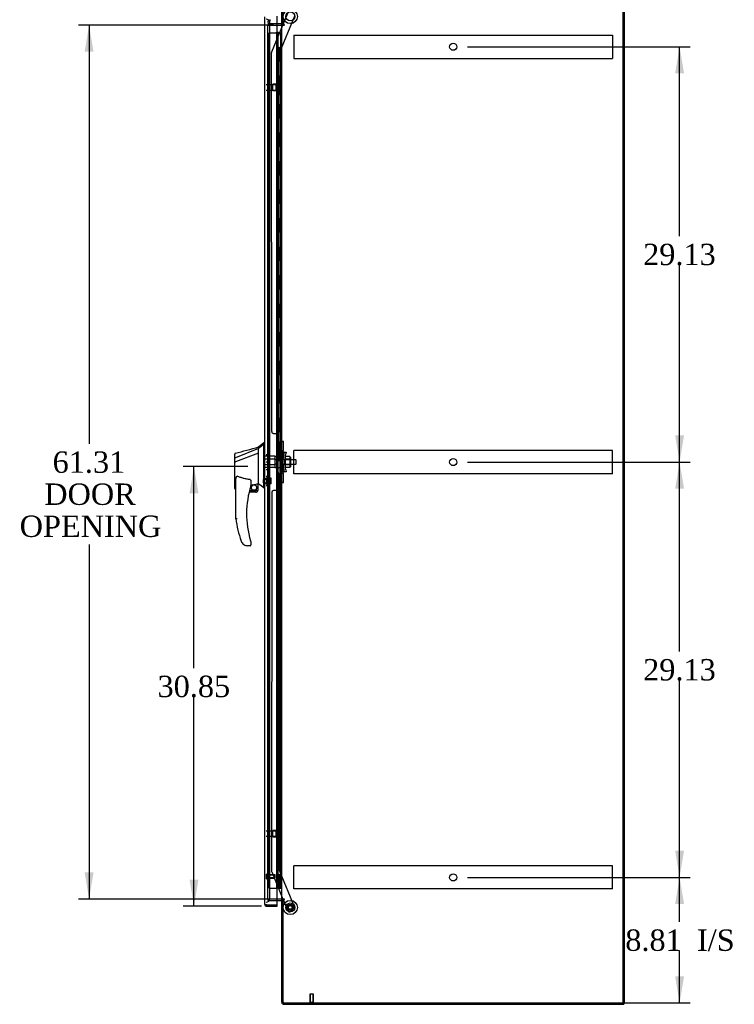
# Model space of a CAD drawing. Header units: inches. Extents: x 1 to 299, y -2 to 199.
# Tile 4 of 11: x 125 to 175, y 63 to 132. Entities that reach past the tile are written whole.
import ezdxf
from ezdxf.enums import TextEntityAlignment as Align
from ezdxf.lldxf.tags import DXFTag

# ---------------------------------------------------------------- set-up
doc = ezdxf.new("R2010")
doc.units = ezdxf.units.IN
doc.header["$MEASUREMENT"] = 0
for name, color, linetype in [('COM53964-2', 7, 'Continuous'), ('COM55523', 7, 'Continuous'), ('COM70220', 7, 'Continuous'), ('COM70757-2', 7, 'Continuous'), ('COM70763-2', 7, 'Continuous'), ('COM70764-7', 7, 'Continuous'), ('COM70838', 7, 'Continuous'), ('COM70839-3', 7, 'Continuous'), ('COM71205-7', 7, 'Continuous'), ('COM71206-4', 7, 'Continuous'), ('Default', 7, 'Continuous'), ('HAN86294', 7, 'Continuous'), ('HAN86294_NUT', 7, 'Continuous'), ('HAN86294_SCREW', 7, 'Continuous'), ('HAN86294_WASHER', 7, 'Continuous'), ('HAN_NUT', 7, 'Continuous'), ('NTS18147', 7, 'Continuous'), ('ROL87452', 7, 'Continuous'), ('RVT17786', 7, 'Continuous'), ('RVT19000', 7, 'Continuous'), ('SPC87322', 7, 'Continuous'), ('STD26122', 7, 'Continuous'), ('STD26258', 7, 'Continuous'), ('WAF25376', 7, 'Continuous'), ('WAM30038', 7, 'Continuous')]:
    doc.layers.add(name, color=color, linetype=linetype)
doc.styles.add('SEACAD_Times_New_Roman', font='times.ttf')
tags = doc.linetypes.add('HIDDEN2', pattern=[0.1875, 0.125, -0.0625]).pattern_tags.tags
tags[6:7] = [DXFTag(74, 4), DXFTag(75, 0), DXFTag(340, '0'), DXFTag(46, 0.0), DXFTag(50, 0.0), DXFTag(44, 0.0), DXFTag(45, 0.0)]
tags[4:5] = [DXFTag(74, 4), DXFTag(75, 0), DXFTag(340, '0'), DXFTag(46, 0.0), DXFTag(50, 0.0), DXFTag(44, 0.0), DXFTag(45, 0.0)]
doc.dimstyles.new('HAMMOND_(STH_-_300x200)', dxfattribs={"dimtxt": 1.5, "dimasz": 1.875, "dimexe": 0.75, "dimexo": 0.75, "dimgap": 0.375, "dimtad": 0, "dimtih": 1, "dimtoh": 1, "dimzin": 0, "dimdsep": 46, "dimtxsty": 'SEACAD_Times_New_Roman', "dimblk1": '_SE_FILLED', "dimblk2": '_SE_FILLED', "dimsah": 1, "dimcen": 0.75, "dimadec": 0, "dimazin": 0, "dimtfac": 0.8, "dimtofl": 0, "dimtmove": 0, "dimatfit": 3, "dimfxl": 1, "dimtolj": 1, "dimtzin": 0, "dimarcsym": 0})

# ---------------------------------------------------------------- blocks, each defined once
blk = doc.blocks.new('SE3')
at = {"layer": 'COM53964-2', "color": 7, "linetype": 'HIDDEN2'}
for p, q in [((144.417, 131.313), (144.417, 131.175)), ((144.417, 131.313), (166.792, 131.313)), ((166.792, 131.313), (166.792, 131.175)), ((144.417, 131.175), (144.417, 129.826)), ((166.792, 131.175), (166.792, 129.826)), ((144.417, 129.826), (144.417, 129.688)), ((144.417, 129.688), (166.792, 129.688)), ((166.792, 129.826), (166.792, 129.688)), ((144.417, 102.045), (144.417, 102.183)), ((166.792, 102.183), (144.417, 102.183)), ((144.417, 100.696), (144.417, 102.045)), ((166.792, 102.045), (166.792, 102.183)), ((166.792, 100.696), (166.792, 102.045)), ((144.417, 100.558), (144.417, 100.696)), ((166.792, 100.558), (144.417, 100.558)), ((166.792, 100.558), (166.792, 100.696)), ((144.417, 72.915), (144.417, 73.053)), ((166.792, 73.053), (144.417, 73.053)), ((144.417, 71.566), (144.417, 72.915)), ((166.792, 72.915), (166.792, 73.053)), ((166.792, 71.566), (166.792, 72.915)), ((144.417, 71.428), (144.417, 71.566)), ((166.792, 71.428), (144.417, 71.428)), ((166.792, 71.428), (166.792, 71.566))]:
    blk.add_line(p, q, dxfattribs=at)
for centre in [(155.604, 130.501), (155.604, 101.371), (155.604, 72.241)]:
    blk.add_circle(centre, 0.25, dxfattribs=at)
at = {"layer": 'COM55523', "color": 7, "linetype": 'HIDDEN2'}
for p, q in [((142.681, 131.478), (143.196, 131.478)), ((142.681, 71.478), (142.681, 131.478)), ((143.196, 131.478), (143.221, 131.478)), ((143.214, 131.487), (143.214, 131.513)), ((143.214, 131.513), (143.264, 131.513)), ((143.264, 131.487), (143.214, 131.487)), ((143.221, 71.478), (143.221, 131.478)), ((143.276, 131.478), (143.221, 131.478)), ((143.226, 131.487), (143.226, 71.478)), ((143.264, 131.513), (143.289, 131.513)), ((143.264, 131.487), (143.289, 131.487)), ((143.276, 131.478), (143.317, 131.478)), ((143.276, 130.478), (143.276, 131.478)), ((143.289, 131.513), (143.339, 131.513)), ((143.339, 131.487), (143.289, 131.487)), ((143.317, 131.478), (143.512, 131.478)), ((143.317, 130.478), (143.317, 131.478)), ((143.326, 71.478), (143.326, 131.487)), ((143.339, 131.513), (143.339, 131.487)), ((143.512, 131.478), (143.574, 131.478)), ((143.512, 71.478), (143.512, 131.478)), ((143.574, 71.478), (143.574, 131.478)), ((143.221, 130.478), (143.276, 130.478)), ((143.265, 130.478), (143.393, 130.478)), ((143.265, 129.478), (143.265, 130.478)), ((143.362, 129.478), (143.362, 130.478)), ((143.388, 130.478), (143.388, 129.478)), ((143.393, 129.478), (143.393, 130.478)), ((143.221, 129.478), (143.276, 129.478)), ((143.265, 129.478), (143.393, 129.478)), ((143.276, 128.478), (143.276, 129.478)), ((143.317, 128.478), (143.317, 129.478)), ((143.221, 128.478), (143.276, 128.478)), ((143.265, 128.478), (143.393, 128.478)), ((143.265, 127.478), (143.265, 128.478)), ((143.362, 127.478), (143.362, 128.478)), ((143.388, 128.478), (143.388, 127.478)), ((143.393, 127.478), (143.393, 128.478)), ((143.221, 127.478), (143.276, 127.478)), ((143.265, 127.478), (143.393, 127.478)), ((143.276, 126.478), (143.276, 127.478)), ((143.317, 126.478), (143.317, 127.478)), ((143.221, 126.478), (143.276, 126.478)), ((143.265, 126.478), (143.393, 126.478)), ((143.265, 125.478), (143.265, 126.478)), ((143.362, 125.478), (143.362, 126.478)), ((143.388, 126.478), (143.388, 125.478)), ((143.393, 125.478), (143.393, 126.478)), ((143.221, 125.478), (143.276, 125.478)), ((143.265, 125.478), (143.393, 125.478)), ((143.276, 124.478), (143.276, 125.478)), ((143.317, 124.478), (143.317, 125.478)), ((143.221, 124.478), (143.276, 124.478)), ((143.265, 124.478), (143.393, 124.478)), ((143.265, 123.478), (143.265, 124.478)), ((143.362, 123.478), (143.362, 124.478)), ((143.388, 124.478), (143.388, 123.478)), ((143.393, 123.478), (143.393, 124.478)), ((143.221, 123.478), (143.276, 123.478)), ((143.265, 123.478), (143.393, 123.478)), ((143.276, 122.478), (143.276, 123.478)), ((143.317, 122.478), (143.317, 123.478)), ((143.221, 122.478), (143.276, 122.478)), ((143.265, 122.478), (143.393, 122.478)), ((143.265, 121.478), (143.265, 122.478)), ((143.362, 121.478), (143.362, 122.478)), ((143.388, 122.478), (143.388, 121.478)), ((143.393, 121.478), (143.393, 122.478)), ((143.221, 121.478), (143.276, 121.478)), ((143.265, 121.478), (143.393, 121.478)), ((143.276, 120.478), (143.276, 121.478)), ((143.317, 120.478), (143.317, 121.478)), ((143.221, 120.478), (143.276, 120.478)), ((143.265, 120.478), (143.393, 120.478)), ((143.265, 119.478), (143.265, 120.478)), ((143.362, 119.478), (143.362, 120.478)), ((143.388, 120.478), (143.388, 119.478)), ((143.393, 119.478), (143.393, 120.478)), ((143.221, 119.478), (143.276, 119.478)), ((143.265, 119.478), (143.393, 119.478)), ((143.276, 118.478), (143.276, 119.478)), ((143.317, 118.478), (143.317, 119.478)), ((143.221, 118.478), (143.276, 118.478)), ((143.265, 118.478), (143.393, 118.478)), ((143.265, 117.478), (143.265, 118.478)), ((143.362, 117.478), (143.362, 118.478)), ((143.388, 118.478), (143.388, 117.478)), ((143.393, 117.478), (143.393, 118.478)), ((143.221, 117.478), (143.276, 117.478)), ((143.265, 117.478), (143.393, 117.478)), ((143.276, 116.478), (143.276, 117.478)), ((143.317, 116.478), (143.317, 117.478)), ((143.221, 116.478), (143.276, 116.478)), ((143.265, 116.478), (143.393, 116.478)), ((143.265, 115.478), (143.265, 116.478)), ((143.362, 115.478), (143.362, 116.478)), ((143.388, 116.478), (143.388, 115.478)), ((143.393, 115.478), (143.393, 116.478)), ((143.221, 115.478), (143.276, 115.478)), ((143.265, 115.478), (143.393, 115.478)), ((143.276, 114.478), (143.276, 115.478)), ((143.317, 114.478), (143.317, 115.478)), ((143.221, 114.478), (143.276, 114.478)), ((143.265, 114.478), (143.393, 114.478)), ((143.265, 113.478), (143.265, 114.478)), ((143.362, 113.478), (143.362, 114.478)), ((143.388, 114.478), (143.388, 113.478)), ((143.393, 113.478), (143.393, 114.478)), ((143.221, 113.478), (143.276, 113.478)), ((143.265, 113.478), (143.393, 113.478)), ((143.276, 112.478), (143.276, 113.478)), ((143.317, 112.478), (143.317, 113.478)), ((143.221, 112.478), (143.276, 112.478)), ((143.265, 112.478), (143.393, 112.478)), ((143.265, 111.478), (143.265, 112.478)), ((143.362, 111.478), (143.362, 112.478)), ((143.388, 112.478), (143.388, 111.478)), ((143.393, 111.478), (143.393, 112.478)), ((143.221, 111.478), (143.276, 111.478)), ((143.265, 111.478), (143.393, 111.478)), ((143.276, 110.478), (143.276, 111.478)), ((143.317, 110.478), (143.317, 111.478)), ((143.221, 110.478), (143.276, 110.478)), ((143.265, 110.478), (143.393, 110.478)), ((143.265, 109.478), (143.265, 110.478)), ((143.362, 109.478), (143.362, 110.478)), ((143.388, 110.478), (143.388, 109.478)), ((143.393, 109.478), (143.393, 110.478)), ((143.221, 109.478), (143.276, 109.478)), ((143.265, 109.478), (143.393, 109.478)), ((143.276, 108.478), (143.276, 109.478)), ((143.317, 108.478), (143.317, 109.478)), ((143.221, 108.478), (143.276, 108.478)), ((143.265, 108.478), (143.393, 108.478)), ((143.265, 107.478), (143.265, 108.478)), ((143.362, 107.478), (143.362, 108.478)), ((143.388, 108.478), (143.388, 107.478)), ((143.393, 107.478), (143.393, 108.478)), ((143.221, 107.478), (143.276, 107.478)), ((143.265, 107.478), (143.393, 107.478)), ((143.276, 106.478), (143.276, 107.478)), ((143.317, 106.478), (143.317, 107.478)), ((143.221, 106.478), (143.276, 106.478)), ((143.265, 106.478), (143.393, 106.478)), ((143.265, 105.478), (143.265, 106.478)), ((143.362, 105.478), (143.362, 106.478)), ((143.388, 106.478), (143.388, 105.478)), ((143.393, 105.478), (143.393, 106.478)), ((143.221, 105.478), (143.276, 105.478)), ((143.265, 105.478), (143.393, 105.478)), ((143.276, 104.478), (143.276, 105.478)), ((143.317, 104.478), (143.317, 105.478)), ((143.221, 104.478), (143.276, 104.478)), ((143.265, 104.478), (143.393, 104.478)), ((143.265, 103.478), (143.265, 104.478)), ((143.362, 103.478), (143.362, 104.478)), ((143.388, 104.478), (143.388, 103.478)), ((143.393, 103.478), (143.393, 104.478)), ((143.221, 103.478), (143.276, 103.478)), ((143.265, 103.478), (143.393, 103.478)), ((143.276, 102.478), (143.276, 103.478)), ((143.317, 102.478), (143.317, 103.478)), ((143.221, 102.478), (143.276, 102.478)), ((143.265, 102.478), (143.393, 102.478)), ((143.265, 101.478), (143.265, 102.478)), ((143.362, 101.478), (143.362, 102.478)), ((143.388, 102.478), (143.388, 101.478)), ((143.393, 101.478), (143.393, 102.478)), ((143.221, 101.478), (143.276, 101.478)), ((143.265, 101.478), (143.393, 101.478)), ((143.276, 100.478), (143.276, 101.478)), ((143.317, 100.478), (143.317, 101.478)), ((143.221, 100.478), (143.276, 100.478)), ((143.265, 100.478), (143.393, 100.478)), ((143.265, 99.478), (143.265, 100.478)), ((143.362, 99.478), (143.362, 100.478)), ((143.388, 100.478), (143.388, 99.478)), ((143.393, 99.478), (143.393, 100.478)), ((143.221, 99.478), (143.276, 99.478)), ((143.265, 99.478), (143.393, 99.478)), ((143.276, 98.478), (143.276, 99.478)), ((143.317, 98.478), (143.317, 99.478)), ((143.221, 98.478), (143.276, 98.478)), ((143.265, 98.478), (143.393, 98.478)), ((143.265, 97.478), (143.265, 98.478)), ((143.362, 97.478), (143.362, 98.478)), ((143.388, 98.478), (143.388, 97.478)), ((143.393, 97.478), (143.393, 98.478)), ((143.221, 97.478), (143.276, 97.478)), ((143.265, 97.478), (143.393, 97.478)), ((143.276, 96.478), (143.276, 97.478)), ((143.317, 96.478), (143.317, 97.478)), ((143.221, 96.478), (143.276, 96.478)), ((143.265, 96.478), (143.393, 96.478)), ((143.265, 95.478), (143.265, 96.478)), ((143.362, 95.478), (143.362, 96.478)), ((143.388, 96.478), (143.388, 95.478)), ((143.393, 95.478), (143.393, 96.478)), ((143.221, 95.478), (143.276, 95.478)), ((143.265, 95.478), (143.393, 95.478)), ((143.276, 94.478), (143.276, 95.478)), ((143.317, 94.478), (143.317, 95.478)), ((143.221, 94.478), (143.276, 94.478)), ((143.265, 94.478), (143.393, 94.478)), ((143.265, 93.478), (143.265, 94.478)), ((143.362, 93.478), (143.362, 94.478)), ((143.388, 94.478), (143.388, 93.478)), ((143.393, 93.478), (143.393, 94.478)), ((143.221, 93.478), (143.276, 93.478)), ((143.265, 93.478), (143.393, 93.478)), ((143.276, 92.478), (143.276, 93.478)), ((143.317, 92.478), (143.317, 93.478)), ((143.221, 92.478), (143.276, 92.478)), ((143.265, 92.478), (143.393, 92.478)), ((143.265, 91.478), (143.265, 92.478)), ((143.362, 91.478), (143.362, 92.478)), ((143.388, 92.478), (143.388, 91.478)), ((143.393, 91.478), (143.393, 92.478)), ((143.221, 91.478), (143.276, 91.478)), ((143.265, 91.478), (143.393, 91.478)), ((143.276, 90.478), (143.276, 91.478)), ((143.317, 90.478), (143.317, 91.478)), ((143.221, 90.478), (143.276, 90.478)), ((143.265, 90.478), (143.393, 90.478)), ((143.265, 89.478), (143.265, 90.478)), ((143.362, 89.478), (143.362, 90.478)), ((143.388, 90.478), (143.388, 89.478)), ((143.393, 89.478), (143.393, 90.478)), ((143.221, 89.478), (143.276, 89.478)), ((143.265, 89.478), (143.393, 89.478)), ((143.276, 88.478), (143.276, 89.478)), ((143.317, 88.478), (143.317, 89.478)), ((143.221, 88.478), (143.276, 88.478)), ((143.265, 88.478), (143.393, 88.478)), ((143.265, 87.478), (143.265, 88.478)), ((143.362, 87.478), (143.362, 88.478)), ((143.388, 88.478), (143.388, 87.478)), ((143.393, 87.478), (143.393, 88.478)), ((143.221, 87.478), (143.276, 87.478)), ((143.265, 87.478), (143.393, 87.478)), ((143.276, 86.478), (143.276, 87.478)), ((143.317, 86.478), (143.317, 87.478)), ((143.221, 86.478), (143.276, 86.478)), ((143.265, 86.478), (143.393, 86.478)), ((143.265, 85.478), (143.265, 86.478)), ((143.362, 85.478), (143.362, 86.478)), ((143.388, 86.478), (143.388, 85.478)), ((143.393, 85.478), (143.393, 86.478)), ((143.221, 85.478), (143.276, 85.478)), ((143.265, 85.478), (143.393, 85.478)), ((143.276, 84.478), (143.276, 85.478)), ((143.317, 84.478), (143.317, 85.478)), ((143.221, 84.478), (143.276, 84.478)), ((143.265, 84.478), (143.393, 84.478)), ((143.265, 83.478), (143.265, 84.478)), ((143.362, 83.478), (143.362, 84.478)), ((143.388, 84.478), (143.388, 83.478)), ((143.393, 83.478), (143.393, 84.478)), ((143.221, 83.478), (143.276, 83.478)), ((143.265, 83.478), (143.393, 83.478)), ((143.276, 82.478), (143.276, 83.478)), ((143.317, 82.478), (143.317, 83.478)), ((143.221, 82.478), (143.276, 82.478)), ((143.265, 82.478), (143.393, 82.478)), ((143.265, 81.478), (143.265, 82.478)), ((143.362, 81.478), (143.362, 82.478)), ((143.388, 82.478), (143.388, 81.478)), ((143.393, 81.478), (143.393, 82.478)), ((143.221, 81.478), (143.276, 81.478)), ((143.265, 81.478), (143.393, 81.478)), ((143.276, 80.478), (143.276, 81.478)), ((143.317, 80.478), (143.317, 81.478)), ((143.221, 80.478), (143.276, 80.478)), ((143.265, 80.478), (143.393, 80.478)), ((143.265, 79.478), (143.265, 80.478)), ((143.362, 79.478), (143.362, 80.478)), ((143.388, 80.478), (143.388, 79.478)), ((143.393, 79.478), (143.393, 80.478)), ((143.221, 79.478), (143.276, 79.478)), ((143.265, 79.478), (143.393, 79.478)), ((143.276, 78.478), (143.276, 79.478)), ((143.317, 78.478), (143.317, 79.478)), ((143.221, 78.478), (143.276, 78.478)), ((143.265, 78.478), (143.393, 78.478)), ((143.265, 77.478), (143.265, 78.478)), ((143.362, 77.478), (143.362, 78.478)), ((143.388, 78.478), (143.388, 77.478)), ((143.393, 77.478), (143.393, 78.478)), ((143.221, 77.478), (143.276, 77.478)), ((143.265, 77.478), (143.393, 77.478)), ((143.276, 76.478), (143.276, 77.478)), ((143.317, 76.478), (143.317, 77.478)), ((143.221, 76.478), (143.276, 76.478)), ((143.265, 76.478), (143.393, 76.478)), ((143.265, 75.478), (143.265, 76.478)), ((143.362, 75.478), (143.362, 76.478)), ((143.388, 76.478), (143.388, 75.478)), ((143.393, 75.478), (143.393, 76.478)), ((143.221, 75.478), (143.276, 75.478)), ((143.265, 75.478), (143.393, 75.478)), ((143.276, 74.478), (143.276, 75.478)), ((143.317, 74.478), (143.317, 75.478)), ((143.221, 74.478), (143.276, 74.478)), ((143.265, 74.478), (143.393, 74.478)), ((143.265, 73.478), (143.265, 74.478)), ((143.362, 73.478), (143.362, 74.478)), ((143.388, 74.478), (143.388, 73.478)), ((143.393, 73.478), (143.393, 74.478)), ((143.221, 73.478), (143.276, 73.478)), ((143.265, 73.478), (143.393, 73.478)), ((143.276, 72.478), (143.276, 73.478)), ((143.317, 72.478), (143.317, 73.478)), ((143.221, 72.478), (143.276, 72.478)), ((143.265, 71.478), (143.265, 72.478)), ((143.265, 72.478), (143.393, 72.478)), ((143.362, 71.478), (143.362, 72.478)), ((143.388, 72.478), (143.388, 71.478)), ((143.393, 71.478), (143.393, 72.478)), ((142.681, 71.478), (143.196, 71.478)), ((143.196, 71.478), (143.221, 71.478)), ((143.221, 71.478), (143.226, 71.478)), ((143.265, 71.478), (143.226, 71.478)), ((143.388, 71.478), (143.265, 71.478)), ((143.388, 71.478), (143.512, 71.478)), ((143.512, 71.478), (143.574, 71.478))]:
    blk.add_line(p, q, dxfattribs=at)
at = {"layer": 'COM70220', "color": 7, "linetype": 'HIDDEN2'}
for p, q in [((142.732, 131.944), (142.732, 132.194)), ((142.732, 71.012), (142.732, 131.944)), ((142.732, 70.762), (142.732, 71.012))]:
    blk.add_line(p, q, dxfattribs=at)
for centre, start, end in [((142.482, 132.194), 0, 90), ((142.482, 70.762), 270, 0)]:
    blk.add_arc(centre, 0.25, start, end, dxfattribs=at)
at = {"layer": 'COM70757-2', "color": 7, "linetype": 'Continuous'}
for p, q in [((142.387, 70.355), (142.387, 132.601)), ((143.262, 70.307), (143.262, 132.649)), ((142.387, 70.355), (142.387, 70.355)), ((142.387, 70.355), (142.387, 70.355)), ((142.467, 70.307), (142.417, 70.268)), ((142.53, 70.307), (142.417, 70.307)), ((142.467, 70.307), (142.53, 70.307)), ((142.53, 70.307), (142.53, 70.307)), ((142.53, 70.307), (143.262, 70.307)), ((142.53, 70.307), (143.262, 70.307)), ((142.53, 70.212), (143.262, 70.212)), ((143.262, 70.212), (143.262, 70.307))]:
    blk.add_line(p, q, dxfattribs=at)
for start, end in [(180, 180.07617), (180.15607, 217.50359), (217.50359, 270)]:
    blk.add_arc((142.53, 70.355), 0.143, start, end, dxfattribs=at)
blk.add_open_spline([(142.417, 70.307), (142.407, 70.315), (142.4, 70.323), (142.392, 70.335), (142.39, 70.339), (142.388, 70.347), (142.387, 70.351), (142.387, 70.355)], degree=3, knots=[0, 0, 0, 0, 0.5, 0.5, 0.75, 0.75, 1, 1, 1, 1], dxfattribs=at)
at = {"layer": 'COM70763-2', "color": 7, "linetype": 'HIDDEN2'}
blk.add_line((167.539, 63.434), (167.539, 135.304), dxfattribs=at)
at = {"layer": 'COM70763-2', "color": 7, "linetype": 'Continuous'}
for q in [(167.634, 135.304), (167.574, 63.434)]:
    blk.add_line((167.634, 63.434), q, dxfattribs=at)
at = {"layer": 'COM70764-7', "color": 7, "linetype": 'Continuous'}
for p, q in [((143.574, 132.054), (143.574, 135.256)), ((143.526, 132.119), (143.262, 132.119)), ((143.669, 132.054), (143.574, 132.054))]:
    blk.add_line(p, q, dxfattribs=at)
at = {"layer": 'COM70764-7', "color": 7, "linetype": 'HIDDEN2'}
for p, q in [((142.607, 132.174), (142.609, 132.192)), ((142.609, 132.192), (142.649, 132.421)), ((142.743, 132.404), (142.702, 132.176)), ((142.702, 132.176), (142.703, 132.157)), ((143.262, 132.119), (142.75, 132.119))]:
    blk.add_line(p, q, dxfattribs=at)
for radius, start in [(0.143, 177.21316), (0.048, 191.96668)]:
    blk.add_arc((142.75, 132.167), radius, start, 270, dxfattribs=at)
at = {"layer": 'COM70764-7', "color": 7, "linetype": 'Continuous'}
for radius, end in [(0.048, 0), (0.143, 307.79488)]:
    blk.add_arc((143.526, 132.167), radius, 270, end, dxfattribs=at)
at = {"layer": 'COM70838', "color": 7, "linetype": 'HIDDEN2'}
for p, q in [((143.464, 102.779), (143.464, 102.816)), ((143.464, 102.816), (143.589, 102.816)), ((143.464, 102.779), (143.464, 102.066)), ((143.589, 102.816), (143.589, 102.779)), ((143.589, 102.121), (143.589, 102.779)), ((143.464, 100.691), (143.464, 102.066)), ((143.464, 102.066), (143.522, 102.066)), ((143.522, 100.691), (143.522, 102.066)), ((143.522, 102.066), (143.647, 102.066)), ((143.647, 100.691), (143.647, 102.066)), ((143.75, 102.066), (143.647, 102.066)), ((143.65, 101.378), (143.731, 101.941)), ((143.731, 101.941), (143.75, 102.066)), ((143.75, 102.066), (143.876, 102.066)), ((143.776, 101.378), (143.858, 101.941)), ((143.876, 102.066), (143.858, 101.941)), ((143.731, 100.816), (143.65, 101.378)), ((143.858, 100.816), (143.776, 101.378)), ((143.522, 100.691), (143.464, 100.691)), ((143.464, 100.691), (143.464, 99.978)), ((143.647, 100.691), (143.522, 100.691)), ((143.589, 99.978), (143.589, 100.663)), ((143.647, 100.691), (143.75, 100.691)), ((143.75, 100.691), (143.731, 100.816)), ((143.876, 100.691), (143.75, 100.691)), ((143.858, 100.816), (143.876, 100.691)), ((143.464, 99.941), (143.464, 99.978)), ((143.589, 99.941), (143.464, 99.941)), ((143.589, 99.978), (143.589, 99.941))]:
    blk.add_line(p, q, dxfattribs=at)
for centre, start, end in [((143.706, 102.121), 180, 208.03984), ((143.706, 100.663), 166.45544, 180)]:
    blk.add_arc(centre, 0.117, start, end, dxfattribs=at)
at = {"layer": 'COM70839-3', "color": 7, "linetype": 'HIDDEN2'}
for p, q in [((143.389, 130.006), (144.488, 132.663)), ((143.662, 132.054), (143.998, 132.866)), ((142.867, 130.135), (143.649, 132.024)), ((142.871, 103.504), (142.858, 130.087)), ((143.402, 102.129), (143.389, 130.006)), ((142.996, 103.379), (143.207, 103.379)), ((143.332, 103.254), (143.332, 102.241)), ((143.332, 100.516), (143.332, 99.503)), ((143.402, 100.628), (143.389, 72.75)), ((142.871, 99.253), (142.858, 72.67)), ((143.207, 99.378), (142.996, 99.378)), ((142.867, 72.622), (143.657, 70.714)), ((143.389, 72.75), (144.488, 70.094)), ((143.669, 70.684), (143.998, 69.891)), ((144.421, 69.931), (144.161, 69.823))]:
    blk.add_line(p, q, dxfattribs=at)
at = {"layer": 'COM70839-3', "color": 7, "linetype": 'Continuous'}
for p, q in [((143.649, 132.024), (143.662, 132.054)), ((143.657, 70.714), (143.669, 70.684))]:
    blk.add_line(p, q, dxfattribs=at)
at = {"layer": 'COM70839-3', "color": 7, "linetype": 'HIDDEN2'}
blk.add_circle((144.169, 70.131), 0.129, dxfattribs=at)
for centre, start, end in [((142.983, 130.087), 157.51551, 180.02751), ((142.996, 103.504), 180.02751, 270.02751), ((143.207, 103.254), 0.02751, 90.02751), ((143.457, 102.241), 180.02751, 243.92363), ((143.457, 100.516), 116.07637, 179.97249), ((143.207, 99.503), 269.97249, 359.97249), ((142.996, 99.253), 89.97249, 179.97249), ((142.983, 72.67), 179.97249, 202.48449), ((144.113, 69.939), 202.48449, 292.48449), ((144.373, 70.046), 292.48449, 22.48449)]:
    blk.add_arc(centre, 0.125, start, end, dxfattribs=at)
at = {"layer": 'COM71205-7', "color": 7, "linetype": 'HIDDEN2'}
for p, q in [((142.607, 70.714), (142.607, 70.619)), ((142.607, 70.619), (143.262, 70.619))]:
    blk.add_line(p, q, dxfattribs=at)
at = {"layer": 'COM71205-7', "color": 7, "linetype": 'Continuous'}
for p, q in [((143.262, 70.619), (143.526, 70.619)), ((143.574, 63.482), (143.574, 70.684)), ((143.669, 70.684), (143.574, 70.684)), ((143.717, 63.339), (167.574, 63.339)), ((167.574, 63.434), (167.574, 63.339))]:
    blk.add_line(p, q, dxfattribs=at)
for centre, radius, start, end in [((143.526, 70.571), 0.143, 52.20512, 90), ((143.526, 70.571), 0.048, 0, 90), ((143.717, 63.482), 0.143, 180, 270)]:
    blk.add_arc(centre, radius, start, end, dxfattribs=at)
at = {"layer": 'COM71205-7', "color": 7, "linetype": 'HIDDEN2'}
blk.add_arc((143.717, 63.482), 0.048, 180, 270, dxfattribs=at)
at = {"layer": 'COM71206-4', "color": 7, "linetype": 'Continuous'}
for p, q in [((143.669, 132.054), (143.669, 135.304)), ((167.574, 63.434), (167.574, 135.304)), ((143.262, 132.024), (143.526, 132.024)), ((143.574, 132.024), (143.526, 132.024)), ((143.574, 132.024), (143.717, 132.024)), ((143.574, 70.714), (143.574, 132.024)), ((143.747, 132.054), (143.669, 132.054)), ((143.717, 132.024), (143.747, 132.024)), ((143.526, 70.714), (143.262, 70.714)), ((143.526, 70.714), (143.574, 70.714)), ((143.717, 70.714), (143.574, 70.714)), ((143.747, 70.684), (143.669, 70.684)), ((143.669, 63.434), (143.669, 70.684)), ((143.717, 70.714), (143.747, 70.714)), ((143.669, 63.434), (167.574, 63.434))]:
    blk.add_line(p, q, dxfattribs=at)
at = {"layer": 'COM71206-4', "color": 7, "linetype": 'HIDDEN2'}
for p, q in [((142.607, 132.024), (143.262, 132.024)), ((142.607, 70.714), (142.607, 132.024)), ((143.262, 70.714), (142.607, 70.714))]:
    blk.add_line(p, q, dxfattribs=at)
at = {"layer": 'COM71206-4', "color": 7, "linetype": 'Continuous'}
for centre in [(143.747, 132.039), (143.747, 70.699)]:
    blk.add_arc(centre, 0.015, 270, 90, dxfattribs=at)
at = {"layer": 'HAN86294', "color": 7, "linetype": 'Continuous'}
for p, q in [((141.952, 102.316), (140.317, 101.661)), ((142.307, 102.728), (141.952, 102.428)), ((141.952, 102.316), (141.952, 102.428)), ((141.952, 102.17), (141.952, 102.316)), ((142.387, 102.728), (142.304, 102.728)), ((142.307, 102.728), (142.307, 102.627)), ((142.307, 102.567), (142.307, 102.627)), ((142.307, 102.481), (142.307, 102.567)), ((142.307, 99.99), (142.307, 102.481)), ((140.272, 101.635), (140.272, 101.932)), ((140.272, 101.657), (140.272, 101.678)), ((140.272, 101.401), (140.272, 101.635)), ((141.952, 102.003), (140.328, 101.399)), ((141.952, 102.076), (141.952, 102.17)), ((141.952, 102.003), (141.952, 102.076)), ((141.952, 100.117), (141.952, 102.003)), ((140.272, 99.529), (140.272, 101.401)), ((140.326, 101.399), (140.328, 101.399)), ((140.346, 99.47), (140.352, 99.472)), ((140.352, 97.396), (140.352, 100.066)), ((141.412, 99.986), (141.412, 99.722)), ((141.412, 99.736), (141.539, 99.765)), ((141.623, 99.785), (141.857, 99.84)), ((141.887, 99.843), (141.952, 99.858)), ((141.887, 99.843), (141.887, 99.844)), ((141.887, 99.844), (141.887, 99.378)), ((141.952, 99.971), (141.952, 100.117)), ((141.952, 99.858), (141.952, 99.971)), ((142.307, 99.585), (142.307, 99.99)), ((142.307, 99.56), (142.307, 99.585)), ((142.307, 99.558), (142.387, 99.558)), ((141.762, 99.253), (141.282, 99.253)), ((141.314, 99.378), (141.887, 99.378)), ((140.915, 95.593), (140.913, 95.592)), ((141.352, 95.503), (141.197, 95.503)), ((141.412, 95.742), (141.412, 95.563))]:
    blk.add_line(p, q, dxfattribs=at)
at = {"layer": 'HAN86294', "color": 7, "linetype": 'HIDDEN2'}
for p, q in [((143.089, 101.774), (142.387, 101.774)), ((143.089, 101.578), (142.387, 101.578)), ((143.089, 101.774), (143.089, 101.578)), ((143.089, 101.578), (143.089, 101.179)), ((143.214, 101.538), (143.089, 101.538)), ((143.214, 101.538), (143.214, 101.378)), ((144.549, 101.538), (143.589, 101.538)), ((144.549, 101.538), (144.549, 101.218)), ((144.579, 101.508), (144.549, 101.538)), ((143.089, 101.179), (142.387, 101.179)), ((143.089, 100.983), (142.387, 100.983)), ((143.214, 101.218), (143.089, 101.218)), ((143.089, 101.179), (143.089, 100.983)), ((143.214, 101.378), (143.214, 101.218)), ((143.589, 101.218), (144.549, 101.218)), ((144.549, 101.218), (144.579, 101.248)), ((144.579, 101.248), (144.579, 101.508)), ((142.512, 100.203), (142.387, 100.203)), ((142.512, 100.203), (142.512, 99.878)), ((142.387, 99.878), (142.512, 99.878))]:
    blk.add_line(p, q, dxfattribs=at)
at = {"layer": 'HAN86294', "color": 7, "linetype": 'Continuous'}
blk.add_circle((141.626, 99.582), 0.188, dxfattribs=at)
for centre, radius, start, end in [((-163.968, 1241.112), 1179.062, 284.955175, 285.038073), ((140.332, 101.932), 0.06, 105.82399, 180.00016), ((140.317, 101.759), 0.361, 262.90649, 271.52325), ((147.516, 97.732), 6.417, 162.10501, 197.01016), ((141.352, 99.722), 0.06, 342.10501, 0), ((141.626, 99.582), 0.202, 115.2676, 90.89564), ((141.364, 100.71), 0.961, 280.53162, 285.63162), ((105.541, 56.412), 56.686, 49.56494, 50.03473), ((141.762, 99.378), 0.125, 270, 310.5358), ((141.762, 99.378), 0.125, 310.5358, 346.11346), ((141.762, 99.378), 0.125, 346.11346, 360), ((147.692, 98.331), 7.4, 187.26095, 199.71455), ((141.197, 96.003), 0.5, 199.71455, 235.43766), ((141.197, 96.003), 0.5, 235.43766, 270), ((141.352, 95.563), 0.06, 270, 0), ((141.352, 95.742), 0.06, 0, 17.89499)]:
    blk.add_arc(centre, radius, start, end, dxfattribs=at)
blk.add_ellipse((140.332, 99.529), major_axis=(0.06, 0), ratio=0.999979, start_param=3.141468, end_param=4.950188, dxfattribs=at)
blk.add_open_spline([(142.307, 102.627), (142.189, 102.523), (142.07, 102.42), (141.952, 102.316)], degree=3, dxfattribs=at)
for points, knots in [([(140.317, 101.661), (140.304, 101.659), (140.293, 101.656), (140.277, 101.647), (140.272, 101.641), (140.272, 101.635)], [0, 0, 0, 0, 0.5, 0.5, 1, 1, 1, 1]), ([(140.352, 100.066), (140.352, 100.124), (140.356, 100.181), (140.371, 100.266), (140.377, 100.295), (140.392, 100.336), (140.397, 100.349), (140.41, 100.367), (140.415, 100.373), (140.427, 100.38), (140.435, 100.381), (140.442, 100.379)], [0, 0, 0, 0, 0.5, 0.5, 0.75, 0.75, 0.875, 0.875, 0.9375, 0.9375, 1, 1, 1, 1]), ([(141.352, 100.14), (141.274, 100.151), (141.196, 100.163), (141.042, 100.193), (140.965, 100.21), (140.813, 100.25), (140.737, 100.272), (140.588, 100.322), (140.515, 100.349), (140.442, 100.379)], [0, 0, 0, 0, 0.25, 0.25, 0.5, 0.5, 0.75, 0.75, 1, 1, 1, 1]), ([(141.352, 100.14), (141.356, 100.14), (141.36, 100.138), (141.366, 100.134), (141.369, 100.132), (141.377, 100.123), (141.381, 100.117), (141.388, 100.104), (141.391, 100.098), (141.397, 100.084), (141.399, 100.077), (141.405, 100.056), (141.407, 100.042), (141.41, 100.021), (141.411, 100.014), (141.412, 100), (141.412, 99.993), (141.412, 99.986)], [0, 0, 0, 0, 0.0625, 0.0625, 0.125, 0.125, 0.25, 0.25, 0.375, 0.375, 0.5, 0.5, 0.75, 0.75, 0.875, 0.875, 1, 1, 1, 1]), ([(141.857, 99.84), (141.861, 99.84), (141.865, 99.841), (141.872, 99.843), (141.875, 99.843), (141.884, 99.844), (141.887, 99.844), (141.887, 99.844)], [0, 0, 0, 0, 0.25, 0.25, 0.5, 0.5, 1, 1, 1, 1]), ([(140.442, 97.401), (140.436, 97.401), (140.43, 97.401), (140.419, 97.4), (140.413, 97.4), (140.397, 97.398), (140.387, 97.398), (140.374, 97.397), (140.37, 97.397), (140.364, 97.396), (140.361, 97.396), (140.357, 97.396), (140.355, 97.396), (140.353, 97.396), (140.352, 97.396), (140.352, 97.396)], [0, 0, 0, 0, 0.125, 0.125, 0.25, 0.25, 0.5, 0.5, 0.625, 0.625, 0.75, 0.75, 0.875, 0.875, 1, 1, 1, 1]), ([(141.379, 95.855), (141.385, 95.837), (141.39, 95.82), (141.398, 95.794), (141.401, 95.786), (141.405, 95.774), (141.406, 95.77), (141.408, 95.765), (141.408, 95.763), (141.409, 95.761), (141.409, 95.76), (141.409, 95.76)], [0, 0, 0, 0, 0.5, 0.5, 0.75, 0.75, 0.875, 0.875, 0.9375, 0.9375, 1, 1, 1, 1])]:
    blk.add_open_spline(points, degree=3, knots=knots, dxfattribs=at)
at = {"layer": 'HAN86294_NUT', "color": 7, "linetype": 'HIDDEN2'}
for p, q in [((143.806, 101.762), (143.806, 101.57)), ((144.131, 101.762), (143.806, 101.762)), ((143.806, 101.57), (143.806, 101.186)), ((144.131, 101.57), (143.806, 101.57)), ((144.131, 101.762), (144.131, 101.666)), ((144.181, 101.711), (144.131, 101.711)), ((144.131, 101.666), (144.131, 101.57)), ((144.131, 101.57), (144.131, 101.378)), ((144.211, 101.076), (144.211, 101.681)), ((143.806, 101.186), (143.806, 100.994)), ((144.131, 101.186), (143.806, 101.186)), ((144.131, 100.994), (143.806, 100.994)), ((144.131, 101.378), (144.131, 101.186)), ((144.131, 101.186), (144.131, 101.09)), ((144.131, 101.09), (144.131, 100.994)), ((144.131, 101.046), (144.181, 101.046))]:
    blk.add_line(p, q, dxfattribs=at)
for centre, start, end in [((144.181, 101.681), 0, 90), ((144.181, 101.076), 270, 0)]:
    blk.add_arc(centre, 0.03, start, end, dxfattribs=at)
at = {"layer": 'HAN86294_SCREW', "color": 7, "linetype": 'HIDDEN2'}
for p, q in [((142.257, 100.156), (142.257, 99.924)), ((142.632, 100.156), (142.257, 100.156)), ((142.632, 100.303), (142.632, 99.778)), ((142.702, 100.303), (142.632, 100.303)), ((142.702, 100.303), (142.702, 99.778)), ((142.839, 100.233), (142.702, 100.233)), ((142.839, 100.04), (142.839, 100.233)), ((142.257, 99.924), (142.632, 99.924)), ((142.632, 99.778), (142.702, 99.778)), ((142.839, 100.04), (142.702, 100.04)), ((142.839, 99.848), (142.702, 99.848)), ((142.839, 99.848), (142.839, 100.04))]:
    blk.add_line(p, q, dxfattribs=at)
at = {"layer": 'HAN86294_WASHER', "color": 7, "linetype": 'HIDDEN2'}
for p, q in [((142.542, 100.352), (142.482, 100.352)), ((142.542, 99.729), (142.542, 100.352)), ((142.542, 99.729), (142.542, 100.352)), ((142.602, 100.352), (142.542, 100.352)), ((142.602, 99.729), (142.602, 100.352)), ((142.482, 99.729), (142.542, 99.729)), ((142.542, 99.729), (142.602, 99.729))]:
    blk.add_line(p, q, dxfattribs=at)
at = {"layer": 'HAN_NUT', "color": 7, "linetype": 'HIDDEN2'}
for p, q in [((142.482, 101.908), (142.697, 101.908)), ((142.697, 101.378), (142.697, 101.908)), ((142.482, 101.378), (142.697, 101.378)), ((142.482, 100.848), (142.697, 100.848)), ((142.697, 100.848), (142.697, 101.378))]:
    blk.add_line(p, q, dxfattribs=at)
at = {"layer": 'NTS18147', "color": 7, "linetype": 'HIDDEN2'}
for p, q in [((142.952, 127.429), (142.952, 127.869)), ((143.39, 127.869), (142.952, 127.869)), ((143.39, 128.145), (143.39, 128.149)), ((143.453, 128.149), (143.39, 128.149)), ((143.39, 128.145), (143.39, 127.956)), ((143.39, 128.145), (143.453, 128.145)), ((143.39, 127.956), (143.39, 127.838)), ((143.453, 127.956), (143.39, 127.956)), ((143.39, 127.838), (143.39, 127.461)), ((143.39, 127.838), (143.453, 127.838)), ((143.453, 128.145), (143.453, 128.149)), ((143.453, 127.838), (143.453, 127.956)), ((143.515, 127.996), (143.515, 128.05)), ((142.952, 127.429), (143.39, 127.429)), ((143.39, 127.461), (143.39, 127.343)), ((143.453, 127.461), (143.39, 127.461)), ((143.39, 127.343), (143.39, 127.154)), ((143.39, 127.343), (143.453, 127.343)), ((143.39, 127.154), (143.39, 127.149)), ((143.453, 127.154), (143.39, 127.154)), ((143.39, 127.149), (143.453, 127.149)), ((143.453, 127.343), (143.453, 127.461)), ((143.453, 127.154), (143.453, 127.149)), ((143.515, 127.248), (143.515, 127.303)), ((142.953, 75.087), (142.953, 75.527)), ((143.39, 75.527), (142.953, 75.527)), ((143.39, 75.803), (143.39, 75.807)), ((143.453, 75.807), (143.39, 75.807)), ((143.39, 75.803), (143.39, 75.614)), ((143.39, 75.803), (143.453, 75.803)), ((143.39, 75.614), (143.39, 75.496)), ((143.453, 75.614), (143.39, 75.614)), ((143.39, 75.496), (143.39, 75.119)), ((143.39, 75.496), (143.453, 75.496)), ((143.453, 75.803), (143.453, 75.807)), ((143.453, 75.496), (143.453, 75.614)), ((143.515, 75.654), (143.515, 75.708)), ((142.953, 75.087), (143.39, 75.087)), ((143.39, 75.119), (143.39, 75.001)), ((143.453, 75.119), (143.39, 75.119)), ((143.39, 75.001), (143.39, 74.812)), ((143.39, 75.001), (143.453, 75.001)), ((143.39, 74.812), (143.39, 74.807)), ((143.453, 74.812), (143.39, 74.812)), ((143.39, 74.807), (143.453, 74.807)), ((143.453, 75.001), (143.453, 75.119)), ((143.453, 74.812), (143.453, 74.807)), ((143.515, 74.906), (143.515, 74.961))]:
    blk.add_line(p, q, dxfattribs=at)
for centre in [(143.197, 127.649), (143.197, 75.307)]:
    blk.add_arc(centre, 0.318, 323.63381, 36.36619, dxfattribs=at)
for centre, start_param, end_param in [((143.197, 128.05), 2.506883, 3.776302), ((143.197, 127.996), 2.506883, 3.141593), ((143.197, 127.303), 3.141593, 3.776302), ((143.197, 127.248), 2.506883, 3.776302), ((143.197, 75.708), 2.506883, 3.776302), ((143.197, 75.654), 2.506883, 3.141593), ((143.197, 74.961), 3.141593, 3.776302), ((143.197, 74.906), 2.506883, 3.776302)]:
    blk.add_ellipse(centre, major_axis=(-0.318, 0), ratio=0.5, start_param=start_param, end_param=end_param, dxfattribs=at)
at = {"layer": 'ROL87452', "color": 7, "linetype": 'HIDDEN2'}
for centre, radius in [((144.169, 132.626), 0.5), ((144.169, 70.131), 0.5), ((144.169, 70.131), 0.206)]:
    blk.add_circle(centre, radius, dxfattribs=at)
at = {"layer": 'RVT17786', "color": 7, "linetype": 'HIDDEN2'}
blk.add_circle((144.169, 70.131), 0.217, dxfattribs=at)
at = {"layer": 'RVT19000', "color": 7, "linetype": 'HIDDEN2'}
for p, q in [((143.252, 102.363), (143.252, 102.644)), ((143.464, 102.644), (143.252, 102.644)), ((143.252, 102.363), (143.464, 102.363)), ((143.589, 102.699), (143.464, 102.699)), ((143.464, 102.309), (143.589, 102.309)), ((143.589, 102.816), (143.589, 102.816)), ((143.702, 102.816), (143.589, 102.816)), ((143.702, 102.191), (143.702, 102.816)), ((143.589, 102.191), (143.702, 102.191)), ((143.252, 100.112), (143.252, 100.393)), ((143.464, 100.393), (143.252, 100.393)), ((143.589, 100.448), (143.464, 100.448)), ((143.702, 100.565), (143.589, 100.565)), ((143.702, 99.94), (143.702, 100.565)), ((143.252, 100.112), (143.464, 100.112)), ((143.464, 100.058), (143.589, 100.058)), ((143.589, 99.94), (143.589, 99.941)), ((143.589, 99.94), (143.702, 99.94))]:
    blk.add_line(p, q, dxfattribs=at)
at = {"layer": 'SPC87322', "color": 7, "linetype": 'HIDDEN2'}
for p, q in [((143.464, 101.771), (143.089, 101.771)), ((143.589, 101.616), (143.464, 101.616)), ((143.589, 101.606), (143.464, 101.606)), ((143.089, 100.986), (143.464, 100.986)), ((143.589, 101.151), (143.464, 101.151)), ((143.589, 101.141), (143.464, 101.141))]:
    blk.add_line(p, q, dxfattribs=at)
at = {"layer": 'STD26122', "color": 7, "linetype": 'HIDDEN2'}
for p, q in [((143.447, 127.834), (142.482, 127.834)), ((143.447, 127.834), (143.447, 127.464)), ((143.482, 127.799), (143.447, 127.834)), ((143.482, 127.499), (143.482, 127.799)), ((142.482, 127.464), (143.447, 127.464)), ((143.447, 127.464), (143.482, 127.499)), ((143.447, 75.492), (142.482, 75.492)), ((143.447, 75.492), (143.447, 75.122)), ((143.482, 75.457), (143.447, 75.492)), ((143.482, 75.157), (143.482, 75.457)), ((142.482, 75.122), (143.447, 75.122)), ((143.447, 75.122), (143.482, 75.157))]:
    blk.add_line(p, q, dxfattribs=at)
at = {"layer": 'STD26258', "color": 7, "linetype": 'HIDDEN2'}
for p, q in [((142.513, 72.464), (142.482, 72.464)), ((142.482, 72.151), (142.513, 72.151)), ((142.513, 72.151), (142.513, 72.464)), ((143.107, 72.432), (142.513, 72.432)), ((143.107, 72.402), (142.513, 72.402)), ((143.107, 72.213), (142.513, 72.213)), ((142.513, 72.182), (143.107, 72.182)), ((143.107, 72.182), (143.107, 72.432)), ((145.794, 64.059), (145.544, 64.059)), ((145.544, 64.059), (145.544, 63.466)), ((145.575, 64.059), (145.575, 63.466)), ((145.763, 64.059), (145.763, 63.466)), ((145.794, 63.466), (145.794, 64.059)), ((145.825, 63.466), (145.513, 63.466)), ((145.513, 63.466), (145.513, 63.434)), ((145.825, 63.434), (145.825, 63.466))]:
    blk.add_line(p, q, dxfattribs=at)
at = {"layer": 'WAF25376', "color": 7, "linetype": 'HIDDEN2'}
for centre, radius in [((144.169, 132.626), 0.315), ((144.169, 70.131), 0.315), ((144.169, 70.131), 0.14)]:
    blk.add_circle(centre, radius, dxfattribs=at)
at = {"layer": 'WAM30038', "color": 7, "linetype": 'HIDDEN2'}
for p, q in [((143.177, 127.823), (143.177, 127.878)), ((143.222, 127.851), (143.177, 127.823)), ((143.177, 127.798), (143.222, 127.827)), ((143.177, 127.823), (143.193, 127.81)), ((143.177, 127.667), (143.177, 127.798)), ((143.193, 127.81), (143.232, 127.835)), ((143.241, 127.274), (143.241, 128.024)), ((143.265, 128.024), (143.241, 128.024)), ((143.265, 127.274), (143.265, 128.024)), ((143.222, 127.667), (143.177, 127.667)), ((143.177, 127.5), (143.177, 127.632)), ((143.177, 127.632), (143.222, 127.632)), ((143.222, 127.472), (143.177, 127.5)), ((143.193, 127.488), (143.177, 127.476)), ((143.177, 127.421), (143.177, 127.476)), ((143.177, 127.476), (143.222, 127.447)), ((143.231, 127.464), (143.193, 127.488)), ((143.241, 127.274), (143.265, 127.274)), ((143.177, 75.481), (143.177, 75.536)), ((143.222, 75.509), (143.177, 75.481)), ((143.177, 75.456), (143.222, 75.485)), ((143.177, 75.481), (143.193, 75.468)), ((143.177, 75.325), (143.177, 75.456)), ((143.222, 75.325), (143.177, 75.325)), ((143.177, 75.158), (143.177, 75.29)), ((143.177, 75.29), (143.222, 75.29)), ((143.193, 75.468), (143.232, 75.493)), ((143.241, 75.682), (143.241, 74.932)), ((143.265, 75.682), (143.241, 75.682)), ((143.265, 75.682), (143.265, 74.932)), ((143.222, 75.13), (143.177, 75.158)), ((143.193, 75.146), (143.177, 75.134)), ((143.177, 75.079), (143.177, 75.134)), ((143.177, 75.134), (143.222, 75.105)), ((143.232, 75.122), (143.193, 75.146)), ((143.241, 74.932), (143.265, 74.932))]:
    blk.add_line(p, q, dxfattribs=at)
for centre, radius, start, end in [((142.656, 128.552), 0.85, 311.70584, 313.44931), ((143.223, 127.649), 0.0181, 1.77183, 93.07302), ((143.223, 127.65), 0.0182, 267.1609, 357.99424), ((142.654, 126.744), 0.854, 46.55474, 48.29011), ((142.656, 76.21), 0.85, 311.70584, 313.44931), ((143.223, 75.307), 0.0181, 1.77183, 93.07302), ((143.223, 75.308), 0.0182, 267.1609, 357.99424), ((142.654, 74.402), 0.854, 46.55474, 48.29011)]:
    blk.add_arc(centre, radius, start, end, dxfattribs=at)
for points, knots in [([(143.177, 127.878), (143.19, 127.889), (143.203, 127.901), (143.216, 127.912), (143.218, 127.914), (143.22, 127.916), (143.222, 127.918)], [0, 0, 0, 0, 0.858552, 0.858552, 0.858552, 1, 1, 1, 1]), ([(143.235, 127.857), (143.235, 127.857), (143.235, 127.857), (143.23, 127.856), (143.226, 127.854), (143.222, 127.851)], [0.4389304, 0.4389304, 0.4389304, 0.4389304, 0.5, 0.5, 1, 1, 1, 1]), ([(143.222, 127.827), (143.224, 127.828), (143.226, 127.83), (143.23, 127.833), (143.232, 127.835), (143.236, 127.84), (143.238, 127.842), (143.24, 127.847), (143.241, 127.849), (143.241, 127.851)], [0, 0, 0, 0, 0.25, 0.25, 0.5, 0.5, 0.75, 0.75, 1, 1, 1, 1]), ([(143.222, 127.381), (143.22, 127.383), (143.218, 127.385), (143.216, 127.387), (143.203, 127.398), (143.19, 127.41), (143.177, 127.421)], [0, 0, 0, 0, 0.141448, 0.141448, 0.141448, 1, 1, 1, 1]), ([(143.241, 127.447), (143.241, 127.449), (143.24, 127.452), (143.238, 127.457), (143.236, 127.459), (143.23, 127.466), (143.226, 127.469), (143.222, 127.472)], [0, 0, 0, 0, 0.25, 0.25, 0.5, 0.5, 1, 1, 1, 1]), ([(143.222, 127.447), (143.224, 127.446), (143.226, 127.445), (143.23, 127.443), (143.232, 127.442), (143.235, 127.442), (143.235, 127.442), (143.235, 127.442)], [0, 0, 0, 0, 0.25, 0.25, 0.5, 0.5, 0.5626015, 0.5626015, 0.5626015, 0.5626015]), ([(143.177, 75.536), (143.19, 75.547), (143.203, 75.559), (143.216, 75.57), (143.218, 75.572), (143.22, 75.574), (143.222, 75.576)], [0, 0, 0, 0, 0.858552, 0.858552, 0.858552, 1, 1, 1, 1]), ([(143.236, 75.515), (143.235, 75.515), (143.235, 75.515), (143.231, 75.514), (143.226, 75.512), (143.222, 75.509)], [0.4389304, 0.4389304, 0.4389304, 0.4389304, 0.5, 0.5, 1, 1, 1, 1]), ([(143.222, 75.485), (143.224, 75.486), (143.226, 75.488), (143.23, 75.491), (143.232, 75.493), (143.236, 75.498), (143.238, 75.5), (143.24, 75.505), (143.241, 75.507), (143.241, 75.509)], [0, 0, 0, 0, 0.25, 0.25, 0.5, 0.5, 0.75, 0.75, 1, 1, 1, 1]), ([(143.222, 75.039), (143.22, 75.041), (143.218, 75.043), (143.216, 75.045), (143.203, 75.056), (143.19, 75.068), (143.177, 75.079)], [0, 0, 0, 0, 0.141448, 0.141448, 0.141448, 1, 1, 1, 1]), ([(143.241, 75.105), (143.241, 75.107), (143.24, 75.11), (143.238, 75.115), (143.236, 75.117), (143.231, 75.124), (143.226, 75.127), (143.222, 75.13)], [0, 0, 0, 0, 0.25, 0.25, 0.5, 0.5, 1, 1, 1, 1]), ([(143.222, 75.105), (143.224, 75.104), (143.226, 75.103), (143.23, 75.101), (143.232, 75.1), (143.235, 75.1), (143.235, 75.1), (143.236, 75.1)], [0, 0, 0, 0, 0.25, 0.25, 0.5, 0.5, 0.5626015, 0.5626015, 0.5626015, 0.5626015])]:
    blk.add_open_spline(points, degree=3, knots=knots, dxfattribs=at)
blk = doc.blocks.new('DMBLK4816')
at = {"layer": 'Default', "linetype": 'Continuous'}
for points in [[(171.803, 70.366), (171.49, 72.241), (171.178, 70.366)], [(171.803, 65.309), (171.178, 65.309), (171.49, 63.434)]]:
    blk.add_hatch(color=7, dxfattribs=at).paths.add_polyline_path(points)
at = {"layer": 'Default', "color": 7, "linetype": 'Continuous'}
for p, q in [((156.604, 72.241), (172.24, 72.241)), ((171.49, 69.113), (171.49, 72.241)), ((171.49, 63.434), (171.49, 67.088)), ((156.372, 63.434), (172.24, 63.434))]:
    blk.add_line(p, q, dxfattribs=at)
at = {"layer": 'Default', "color": 7, "linetype": 'Continuous', "style": 'SEACAD_Times_New_Roman'}
for s, p in [('8.81', (167.677, 68.588)), ('I/S', (172.708, 68.588))]:
    blk.add_text(s, height=1.5, dxfattribs=at).set_placement(p, align=Align.TOP_LEFT)
blk = doc.blocks.new('_SE_FILLED')
at = {"color": 0}
blk.add_line((0, 0), (-1, 0), dxfattribs=at)
blk.add_solid([(0, 0), (-1, -0.1665), (-1, 0.1665), (0, 0)], dxfattribs=at)
blk = doc.blocks.new('DMBLK4817')
at = {"layer": 'Default', "linetype": 'Continuous'}
for points in [[(171.803, 99.496), (171.49, 101.371), (171.178, 99.496)], [(171.803, 74.116), (171.178, 74.116), (171.49, 72.241)]]:
    blk.add_hatch(color=7, dxfattribs=at).paths.add_polyline_path(points)
at = {"layer": 'Default', "color": 7, "linetype": 'Continuous'}
for p, q in [((156.604, 101.371), (172.24, 101.371)), ((171.49, 88.081), (171.49, 101.371)), ((171.49, 72.241), (171.49, 86.056)), ((156.604, 72.241), (172.24, 72.241))]:
    blk.add_line(p, q, dxfattribs=at)
at = {"layer": 'Default', "color": 7, "linetype": 'Continuous', "style": 'SEACAD_Times_New_Roman'}
blk.add_text('29.13', height=1.5, dxfattribs=at).set_placement((168.931, 87.556), align=Align.TOP_LEFT)
blk = doc.blocks.new('DMBLK4818')
at = {"layer": 'Default', "linetype": 'Continuous'}
for points in [[(171.803, 128.626), (171.49, 130.501), (171.178, 128.626)], [(171.803, 103.246), (171.178, 103.246), (171.49, 101.371)]]:
    blk.add_hatch(color=7, dxfattribs=at).paths.add_polyline_path(points)
at = {"layer": 'Default', "color": 7, "linetype": 'Continuous'}
for p, q in [((156.604, 130.501), (172.24, 130.501)), ((171.49, 117.211), (171.49, 130.501)), ((171.49, 101.371), (171.49, 115.186)), ((156.604, 101.371), (172.24, 101.371))]:
    blk.add_line(p, q, dxfattribs=at)
at = {"layer": 'Default', "color": 7, "linetype": 'Continuous', "style": 'SEACAD_Times_New_Roman'}
blk.add_text('29.13', height=1.5, dxfattribs=at).set_placement((168.931, 116.686), align=Align.TOP_LEFT)
blk = doc.blocks.new('DMBLK4833')
at = {"layer": 'Default', "linetype": 'Continuous'}
for points in [[(129.739, 130.149), (130.364, 130.149), (130.052, 132.024)], [(129.739, 72.589), (130.052, 70.714), (130.364, 72.589)]]:
    blk.add_hatch(color=7, dxfattribs=at).paths.add_polyline_path(points)
at = {"layer": 'Default', "color": 7, "linetype": 'Continuous'}
for p, q in [((142.997, 132.024), (129.302, 132.024)), ((130.052, 132.024), (130.052, 102.644)), ((130.052, 95.594), (130.052, 70.714)), ((142.997, 70.714), (129.302, 70.714))]:
    blk.add_line(p, q, dxfattribs=at)
at = {"layer": 'Default', "color": 7, "linetype": 'Continuous', "style": 'SEACAD_Times_New_Roman'}
for s, p in [('61.31', (127.493, 102.119)), ('DOOR', (126.906, 99.869)), ('OPENING', (125.182, 97.619))]:
    blk.add_text(s, height=1.5, dxfattribs=at).set_placement(p, align=Align.TOP_LEFT)
blk = doc.blocks.new('DMBLK4834')
at = {"layer": 'Default', "linetype": 'Continuous'}
for points in [[(137.102, 99.185), (137.727, 99.185), (137.414, 101.06)], [(137.102, 72.087), (137.414, 70.212), (137.727, 72.087)]]:
    blk.add_hatch(color=7, dxfattribs=at).paths.add_polyline_path(points)
at = {"layer": 'Default', "color": 7, "linetype": 'Continuous'}
for p, q in [((141.202, 101.06), (136.664, 101.06)), ((137.414, 86.911), (137.414, 101.06)), ((137.414, 70.212), (137.414, 84.886)), ((142.146, 70.212), (136.664, 70.212))]:
    blk.add_line(p, q, dxfattribs=at)
at = {"layer": 'Default', "color": 7, "linetype": 'Continuous', "style": 'SEACAD_Times_New_Roman'}
blk.add_text('30.85', height=1.5, dxfattribs=at).set_placement((134.855, 86.386), align=Align.TOP_LEFT)

msp = doc.modelspace()

# ---------------------------------------------------------------- block references
at = {"layer": 'Default'}
msp.add_blockref('SE3', (0, 0), dxfattribs=at)

# ---------------------------------------------------------------- dimensions: what is measured, and where the dimension line sits
at = {"layer": 'Default', "color": 7, "linetype": 'Continuous'}
for base, p1, p2, angle, text, picture, middle, dimtype in [((130.052, 132.024), (143.747, 132.024), (143.747, 70.714), 270, '\\A1;<>\\PDOOR\\XOPENING', 'DMBLK4833', (130.052, 101.369), 161), ((171.49, 101.371), (155.854, 101.371), (155.854, 130.501), 90, '\\A1;<>', 'DMBLK4818', (171.49, 115.936), 161), ((137.414, 101.06), (142.896, 70.212), (141.952, 101.06), 90, '\\A1;<>', 'DMBLK4834', (137.414, 85.636), 160), ((171.49, 72.241), (155.854, 72.241), (155.854, 101.371), 90, '\\A1;<>', 'DMBLK4817', (171.49, 86.806), 161), ((171.49, 72.241), (155.622, 63.434), (155.854, 72.241), 90, '\\A1;<> I/S', 'DMBLK4816', (171.49, 67.838), 160)]:
    dim = msp.add_linear_dim(base=base, p1=p1, p2=p2, angle=angle, text=text, dimstyle='HAMMOND_(STH_-_300x200)', dxfattribs=at)
    dim.commit()
    dim.dimension.update_dxf_attribs({"geometry": picture, "text_midpoint": middle, "dimtype": dimtype})

doc.saveas('drawing.dxf')
